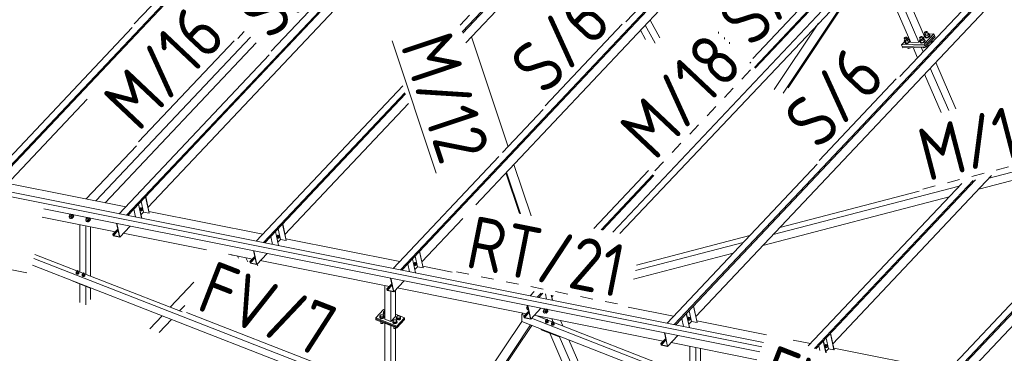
# Model space of a CAD drawing. Header units: millimetres. Extents: x -681 to 506, y -45 to 794.
# Tile 47 of 256: x -592 to -499, y 338 to 370. Entities that reach past the tile are written whole.
import ezdxf

# ---------------------------------------------------------------- set-up
doc = ezdxf.new("R2010")
doc.units = ezdxf.units.MM
doc.header["$LTSCALE"] = 0.6
doc.linetypes.add('XKITLINE00', pattern=[0])
doc.linetypes.add('XKITLINE02', pattern=[4, 2, -2])
for name, color, linetype, lineweight in [('Bolt', 7, 'Continuous', 0), ('Part', 2, 'Continuous', 0), ('PartMark', 3, 'Continuous', 0)]:
    doc.layers.add(name, color=color, linetype=linetype, lineweight=lineweight)
doc.styles.add('ISOCPEUR', font='ISOCPEUR.TTF')

msp = doc.modelspace()

# ---------------------------------------------------------------- linework, layer by layer
at = {"layer": 'Bolt', "color": 3, "linetype": 'XKITLINE00', "lineweight": 0}
for p, q in [((-506.318, 368.801), (-506.297, 368.837)), ((-506.305, 368.776), (-506.318, 368.801)), ((-506.225, 368.588), (-506.318, 368.801)), ((-506.245, 368.634), (-506.316, 368.559)), ((-506.316, 368.559), (-506.221, 368.5)), ((-506.239, 368.383), (-506.316, 368.559)), ((-506.263, 368.767), (-506.305, 368.776)), ((-506.297, 368.837), (-506.249, 368.875)), ((-506.202, 368.779), (-506.263, 368.767)), ((-506.249, 368.875), (-506.185, 368.903)), ((-506.006, 368.568), (-506.221, 368.5)), ((-506.221, 368.5), (-506.144, 368.324)), ((-506.139, 368.807), (-506.202, 368.779)), ((-506.185, 368.903), (-506.125, 368.914)), ((-506.091, 368.844), (-506.139, 368.807)), ((-506.125, 368.914), (-506.082, 368.906)), ((-506.07, 368.88), (-506.091, 368.844)), ((-506.082, 368.906), (-506.07, 368.88)), ((-505.977, 368.667), (-506.07, 368.88)), ((-506.011, 368.745), (-505.981, 368.754)), ((-505.886, 368.695), (-506.006, 368.568)), ((-506.006, 368.568), (-505.929, 368.392)), ((-505.981, 368.754), (-505.886, 368.695)), ((-505.929, 368.392), (-505.81, 368.519)), ((-505.835, 368.457), (-505.924, 368.389)), ((-505.886, 368.695), (-505.81, 368.519)), ((-505.797, 368.523), (-505.835, 368.457)), ((-505.833, 368.573), (-505.82, 368.57)), ((-505.82, 368.57), (-505.797, 368.523)), ((-505.819, 368.42), (-505.781, 368.486)), ((-505.781, 368.486), (-505.797, 368.523)), ((-508.241, 368.268), (-508.22, 368.305)), ((-508.228, 368.243), (-508.241, 368.268)), ((-508.148, 368.055), (-508.241, 368.268)), ((-508.168, 368.101), (-508.239, 368.026)), ((-508.239, 368.026), (-508.144, 367.967)), ((-508.162, 367.85), (-508.239, 368.026)), ((-508.186, 368.235), (-508.228, 368.243)), ((-508.22, 368.305), (-508.172, 368.342)), ((-508.125, 368.246), (-508.186, 368.235)), ((-508.175, 367.846), (-508.167, 367.86)), ((-508.152, 367.799), (-508.175, 367.846)), ((-508.158, 367.809), (-508.175, 367.846)), ((-508.172, 368.342), (-508.109, 368.37)), ((-508.162, 367.85), (-508.067, 367.791)), ((-508.158, 367.809), (-508.136, 367.762)), ((-508.074, 367.784), (-508.152, 367.799)), ((-507.929, 368.036), (-508.144, 367.967)), ((-508.144, 367.967), (-508.067, 367.791)), ((-508.136, 367.762), (-508.058, 367.747)), ((-508.062, 368.274), (-508.125, 368.246)), ((-508.109, 368.37), (-508.048, 368.381)), ((-507.963, 367.805), (-508.074, 367.784)), ((-508.067, 367.791), (-507.852, 367.859)), ((-508.014, 368.311), (-508.062, 368.274)), ((-508.058, 367.747), (-507.946, 367.768)), ((-508.048, 368.381), (-508.005, 368.373)), ((-507.993, 368.347), (-508.014, 368.311)), ((-508.005, 368.373), (-507.993, 368.347)), ((-507.9, 368.134), (-507.993, 368.347)), ((-507.847, 367.856), (-507.963, 367.805)), ((-507.946, 367.768), (-507.831, 367.819)), ((-507.934, 368.212), (-507.904, 368.221)), ((-507.809, 368.163), (-507.929, 368.036)), ((-507.929, 368.036), (-507.852, 367.859)), ((-507.904, 368.221), (-507.809, 368.163)), ((-507.852, 367.859), (-507.733, 367.986)), ((-507.758, 367.924), (-507.847, 367.856)), ((-507.831, 367.819), (-507.742, 367.887)), ((-507.809, 368.163), (-507.733, 367.986)), ((-507.72, 367.99), (-507.758, 367.924)), ((-507.756, 368.04), (-507.743, 368.037)), ((-507.743, 368.037), (-507.72, 367.99)), ((-507.742, 367.887), (-507.704, 367.953)), ((-507.704, 367.953), (-507.72, 367.99)), ((-506.779, 368.313), (-506.758, 368.349)), ((-506.766, 368.287), (-506.779, 368.313)), ((-506.686, 368.099), (-506.779, 368.313)), ((-506.706, 368.145), (-506.777, 368.071)), ((-506.777, 368.071), (-506.682, 368.012)), ((-506.7, 367.894), (-506.777, 368.071)), ((-506.724, 368.279), (-506.766, 368.287)), ((-506.758, 368.349), (-506.71, 368.386)), ((-506.663, 368.29), (-506.724, 368.279)), ((-506.713, 367.89), (-506.705, 367.904)), ((-506.69, 367.843), (-506.713, 367.89)), ((-506.697, 367.853), (-506.713, 367.89)), ((-506.71, 368.386), (-506.647, 368.414)), ((-506.7, 367.894), (-506.605, 367.836)), ((-506.697, 367.853), (-506.674, 367.806)), ((-506.612, 367.828), (-506.69, 367.843)), ((-506.467, 368.08), (-506.682, 368.012)), ((-506.682, 368.012), (-506.605, 367.836)), ((-506.674, 367.806), (-506.596, 367.791)), ((-506.6, 368.318), (-506.663, 368.29)), ((-506.647, 368.414), (-506.586, 368.425)), ((-506.501, 367.849), (-506.612, 367.828)), ((-506.605, 367.836), (-506.391, 367.904)), ((-506.552, 368.355), (-506.6, 368.318)), ((-506.596, 367.791), (-506.485, 367.812)), ((-506.586, 368.425), (-506.543, 368.417)), ((-506.531, 368.392), (-506.552, 368.355)), ((-506.543, 368.417), (-506.531, 368.392)), ((-506.438, 368.178), (-506.531, 368.392)), ((-506.385, 367.9), (-506.501, 367.849)), ((-506.485, 367.812), (-506.369, 367.863)), ((-506.472, 368.256), (-506.442, 368.266)), ((-506.347, 368.207), (-506.467, 368.08)), ((-506.467, 368.08), (-506.391, 367.904)), ((-506.442, 368.266), (-506.347, 368.207)), ((-506.391, 367.904), (-506.271, 368.031)), ((-506.296, 367.968), (-506.385, 367.9)), ((-506.369, 367.863), (-506.28, 367.931)), ((-506.347, 368.207), (-506.271, 368.031)), ((-506.258, 368.035), (-506.296, 367.968)), ((-506.294, 368.084), (-506.281, 368.082)), ((-506.281, 368.082), (-506.258, 368.035)), ((-506.28, 367.931), (-506.242, 367.997)), ((-506.242, 367.997), (-506.258, 368.035)), ((-506.252, 368.379), (-506.243, 368.393)), ((-506.229, 368.332), (-506.252, 368.379)), ((-506.235, 368.342), (-506.252, 368.379)), ((-506.239, 368.383), (-506.144, 368.324)), ((-506.235, 368.342), (-506.213, 368.295)), ((-506.151, 368.317), (-506.229, 368.332)), ((-506.213, 368.295), (-506.135, 368.279)), ((-506.177, 367.412), (-506.057, 367.539)), ((-506.04, 368.337), (-506.151, 368.317)), ((-506.144, 368.324), (-505.929, 368.392)), ((-506.135, 368.279), (-506.023, 368.3)), ((-506.057, 367.539), (-506.076, 367.582)), ((-505.924, 368.389), (-506.04, 368.337)), ((-506.023, 368.3), (-505.908, 368.352)), ((-505.908, 368.352), (-505.819, 368.42)), ((-505.8, 367.873), (-505.716, 367.9)), ((-505.716, 367.9), (-505.734, 367.943)), ((-505.716, 367.9), (-505.596, 368.027)), ((-505.596, 368.027), (-505.614, 368.07)), ((-507.948, 367.358), (-507.95, 367.361)), ((-507.948, 367.358), (-507.853, 367.299)), ((-507.853, 367.299), (-507.881, 367.363)), ((-507.853, 367.299), (-507.639, 367.368)), ((-507.639, 367.368), (-507.64, 367.371)), ((-507.639, 367.368), (-507.636, 367.371)), ((-506.486, 367.402), (-506.488, 367.405)), ((-506.486, 367.402), (-506.391, 367.344)), ((-506.391, 367.344), (-506.419, 367.408)), ((-506.391, 367.344), (-506.177, 367.412)), ((-506.177, 367.412), (-506.195, 367.455)), ((-580.81, 352.075), (-580.827, 352.008)), ((-580.827, 352.008), (-580.824, 351.944)), ((-580.824, 351.944), (-580.803, 351.899)), ((-580.779, 352.126), (-580.81, 352.075)), ((-580.803, 352.004), (-580.787, 352.07)), ((-580.801, 351.939), (-580.803, 352.004)), ((-580.803, 351.899), (-580.769, 351.886)), ((-580.78, 351.894), (-580.801, 351.939)), ((-580.779, 352.063), (-580.792, 351.949)), ((-580.792, 351.949), (-580.744, 351.899)), ((-580.792, 351.949), (-580.722, 351.935)), ((-580.787, 352.07), (-580.755, 352.122)), ((-580.746, 351.881), (-580.78, 351.894)), ((-580.741, 352.148), (-580.779, 352.126)), ((-580.719, 352.126), (-580.779, 352.063)), ((-580.779, 352.063), (-580.71, 352.049)), ((-580.769, 351.886), (-580.746, 351.881)), ((-580.755, 352.122), (-580.718, 352.144)), ((-580.723, 351.895), (-580.746, 351.881)), ((-580.744, 351.899), (-580.674, 351.885)), ((-580.741, 352.148), (-580.718, 352.144)), ((-580.722, 351.935), (-580.71, 352.049)), ((-580.674, 351.885), (-580.722, 351.935)), ((-580.719, 352.126), (-580.65, 352.112)), ((-580.718, 352.144), (-580.684, 352.131)), ((-580.71, 352.049), (-580.65, 352.112)), ((-580.684, 352.131), (-580.678, 352.118)), ((-580.614, 351.948), (-580.674, 351.885)), ((-580.65, 352.112), (-580.602, 352.062)), ((-580.602, 352.062), (-580.614, 351.948)), ((-587.562, 351.327), (-587.511, 351.447)), ((-587.538, 351.294), (-587.562, 351.327)), ((-587.54, 351.265), (-587.537, 351.308)), ((-587.517, 351.217), (-587.54, 351.265)), ((-587.537, 351.308), (-587.491, 351.357)), ((-587.537, 351.308), (-587.51, 351.334)), ((-587.476, 351.177), (-587.517, 351.217)), ((-587.511, 351.447), (-587.419, 351.545)), ((-587.511, 351.447), (-587.35, 351.415)), ((-587.51, 351.334), (-587.467, 351.337)), ((-587.477, 351.483), (-587.476, 351.507)), ((-587.476, 351.507), (-587.426, 351.556)), ((-587.476, 351.507), (-587.458, 351.525)), ((-587.427, 351.155), (-587.476, 351.177)), ((-587.467, 351.337), (-587.417, 351.316)), ((-587.458, 351.525), (-587.42, 351.563)), ((-587.383, 351.158), (-587.427, 351.155)), ((-587.426, 351.556), (-587.395, 351.558)), ((-587.258, 351.513), (-587.419, 351.545)), ((-587.417, 351.316), (-587.376, 351.276)), ((-587.356, 351.185), (-587.383, 351.158)), ((-587.381, 351.16), (-587.291, 351.142)), ((-587.376, 351.276), (-587.354, 351.228)), ((-587.356, 351.185), (-587.31, 351.233)), ((-587.354, 351.228), (-587.356, 351.185)), ((-587.35, 351.415), (-587.258, 351.513)), ((-587.35, 351.415), (-587.24, 351.263)), ((-587.291, 351.142), (-587.24, 351.263)), ((-587.291, 351.142), (-587.198, 351.24)), ((-587.289, 351.537), (-587.254, 351.521)), ((-587.147, 351.361), (-587.258, 351.513)), ((-587.254, 351.521), (-587.178, 351.447)), ((-587.24, 351.263), (-587.147, 351.361)), ((-587.161, 351.465), (-587.219, 351.523)), ((-587.191, 351.23), (-587.209, 351.229)), ((-587.198, 351.24), (-587.147, 351.361)), ((-587.141, 351.279), (-587.191, 351.23)), ((-587.178, 351.447), (-587.137, 351.358)), ((-587.119, 351.377), (-587.161, 351.465)), ((-587.137, 351.358), (-587.141, 351.279)), ((-587.141, 351.279), (-587.124, 351.297)), ((-587.124, 351.297), (-587.119, 351.377)), ((-585.982, 351.012), (-585.931, 351.132)), ((-585.958, 350.979), (-585.982, 351.012)), ((-585.96, 350.949), (-585.958, 350.992)), ((-585.938, 350.901), (-585.96, 350.949)), ((-585.958, 350.992), (-585.911, 351.041)), ((-585.958, 350.992), (-585.931, 351.019)), ((-585.897, 350.861), (-585.938, 350.901)), ((-585.931, 351.132), (-585.839, 351.23)), ((-585.931, 351.132), (-585.77, 351.1)), ((-585.931, 351.019), (-585.887, 351.022)), ((-585.897, 351.168), (-585.896, 351.191)), ((-585.848, 350.84), (-585.897, 350.861)), ((-585.896, 351.191), (-585.846, 351.24)), ((-585.896, 351.191), (-585.879, 351.21)), ((-585.887, 351.022), (-585.838, 351)), ((-585.879, 351.21), (-585.841, 351.247)), ((-585.804, 350.843), (-585.848, 350.84)), ((-585.846, 351.24), (-585.816, 351.242)), ((-585.678, 351.198), (-585.839, 351.23)), ((-585.838, 351), (-585.797, 350.96)), ((-585.777, 350.869), (-585.804, 350.843)), ((-585.801, 350.845), (-585.711, 350.827)), ((-585.797, 350.96), (-585.774, 350.912)), ((-585.777, 350.869), (-585.731, 350.918)), ((-585.774, 350.912), (-585.777, 350.869)), ((-585.77, 351.1), (-585.678, 351.198)), ((-585.77, 351.1), (-585.66, 350.948)), ((-585.711, 350.827), (-585.66, 350.948)), ((-585.711, 350.827), (-585.619, 350.925)), ((-585.708, 351.221), (-585.675, 351.206)), ((-585.568, 351.045), (-585.678, 351.198)), ((-585.675, 351.206), (-585.598, 351.132)), ((-585.66, 350.948), (-585.568, 351.045)), ((-585.581, 351.15), (-585.639, 351.207)), ((-585.611, 350.915), (-585.63, 350.913)), ((-585.619, 350.925), (-585.568, 351.045)), ((-585.562, 350.964), (-585.611, 350.915)), ((-585.598, 351.132), (-585.557, 351.043)), ((-585.54, 351.061), (-585.581, 351.15)), ((-585.557, 351.043), (-585.562, 350.964)), ((-585.562, 350.964), (-585.544, 350.982)), ((-585.544, 350.982), (-585.54, 351.061)), ((-567.802, 349.479), (-567.819, 349.412)), ((-567.819, 349.412), (-567.816, 349.348)), ((-567.816, 349.348), (-567.795, 349.303)), ((-567.771, 349.53), (-567.802, 349.479)), ((-567.795, 349.407), (-567.779, 349.474)), ((-567.793, 349.343), (-567.795, 349.407)), ((-567.795, 349.303), (-567.761, 349.29)), ((-567.772, 349.298), (-567.793, 349.343)), ((-567.771, 349.466), (-567.784, 349.353)), ((-567.784, 349.353), (-567.736, 349.303)), ((-567.784, 349.353), (-567.714, 349.339)), ((-567.779, 349.474), (-567.747, 349.525)), ((-567.738, 349.285), (-567.772, 349.298)), ((-567.733, 349.552), (-567.771, 349.53)), ((-567.711, 349.53), (-567.771, 349.466)), ((-567.771, 349.466), (-567.702, 349.452)), ((-567.761, 349.29), (-567.738, 349.285)), ((-567.747, 349.525), (-567.71, 349.547)), ((-567.715, 349.298), (-567.738, 349.285)), ((-567.736, 349.303), (-567.666, 349.289)), ((-567.733, 349.552), (-567.71, 349.547)), ((-567.714, 349.339), (-567.702, 349.452)), ((-567.666, 349.289), (-567.714, 349.339)), ((-567.711, 349.53), (-567.642, 349.516)), ((-567.71, 349.547), (-567.676, 349.534)), ((-567.702, 349.452), (-567.642, 349.516)), ((-567.676, 349.534), (-567.67, 349.521)), ((-567.606, 349.352), (-567.666, 349.289)), ((-567.642, 349.516), (-567.594, 349.466)), ((-567.594, 349.466), (-567.606, 349.352)), ((-554.762, 346.934), (-554.794, 346.882)), ((-554.771, 346.878), (-554.739, 346.929)), ((-554.703, 346.933), (-554.763, 346.87)), ((-554.725, 346.956), (-554.762, 346.934)), ((-554.739, 346.929), (-554.701, 346.951)), ((-554.725, 346.956), (-554.701, 346.951)), ((-554.703, 346.933), (-554.634, 346.919)), ((-554.701, 346.951), (-554.668, 346.938)), ((-554.668, 346.938), (-554.661, 346.925)), ((-586.821, 346.105), (-586.876, 346.046)), ((-586.876, 346.046), (-586.817, 345.978)), ((-586.876, 345.961), (-586.876, 346.046)), ((-586.821, 346.148), (-586.811, 346.17)), ((-586.812, 346.127), (-586.821, 346.148)), ((-586.821, 346.046), (-586.821, 346.148)), ((-586.789, 346.111), (-586.812, 346.127)), ((-586.811, 346.17), (-586.786, 346.185)), ((-586.755, 346.105), (-586.789, 346.111)), ((-586.786, 346.185), (-586.753, 346.19)), ((-586.722, 346.11), (-586.755, 346.105)), ((-586.753, 346.19), (-586.719, 346.184)), ((-586.697, 346.125), (-586.722, 346.11)), ((-586.719, 346.184), (-586.696, 346.168)), ((-586.687, 346.147), (-586.697, 346.125)), ((-586.696, 346.168), (-586.687, 346.147)), ((-586.695, 345.976), (-586.632, 346.043)), ((-586.687, 346.044), (-586.687, 346.147)), ((-586.687, 346.108), (-586.632, 346.043)), ((-586.632, 346.043), (-586.632, 345.958)), ((-554.794, 346.882), (-554.811, 346.816)), ((-554.811, 346.816), (-554.808, 346.751)), ((-554.808, 346.751), (-554.787, 346.706)), ((-554.787, 346.811), (-554.771, 346.878)), ((-554.785, 346.747), (-554.787, 346.811)), ((-554.787, 346.706), (-554.753, 346.693)), ((-554.764, 346.702), (-554.785, 346.747)), ((-554.763, 346.87), (-554.775, 346.756)), ((-554.775, 346.756), (-554.728, 346.706)), ((-554.775, 346.756), (-554.706, 346.742)), ((-554.73, 346.689), (-554.764, 346.702)), ((-554.763, 346.87), (-554.694, 346.856)), ((-554.753, 346.693), (-554.73, 346.689)), ((-554.707, 346.702), (-554.73, 346.689)), ((-554.728, 346.706), (-554.658, 346.692)), ((-554.706, 346.742), (-554.694, 346.856)), ((-554.658, 346.692), (-554.706, 346.742)), ((-554.694, 346.856), (-554.634, 346.919)), ((-554.598, 346.756), (-554.658, 346.692)), ((-554.634, 346.919), (-554.586, 346.869)), ((-554.586, 346.869), (-554.598, 346.756)), ((-586.887, 345.961), (-586.876, 345.987)), ((-586.871, 345.918), (-586.887, 345.961)), ((-586.887, 345.94), (-586.887, 345.961)), ((-586.887, 345.94), (-586.871, 345.897)), ((-586.817, 345.893), (-586.876, 345.961)), ((-586.823, 345.886), (-586.871, 345.918)), ((-586.871, 345.897), (-586.823, 345.865)), ((-586.757, 345.874), (-586.823, 345.886)), ((-586.823, 345.865), (-586.757, 345.853)), ((-586.817, 345.978), (-586.695, 345.976)), ((-586.817, 345.978), (-586.817, 345.893)), ((-586.817, 345.893), (-586.695, 345.891)), ((-586.69, 345.884), (-586.757, 345.874)), ((-586.757, 345.853), (-586.69, 345.863)), ((-586.695, 345.891), (-586.695, 345.976)), ((-586.695, 345.891), (-586.632, 345.958)), ((-586.64, 345.915), (-586.69, 345.884)), ((-586.69, 345.863), (-586.64, 345.894)), ((-586.621, 345.958), (-586.64, 345.915)), ((-586.64, 345.894), (-586.621, 345.936)), ((-586.632, 345.988), (-586.621, 345.958)), ((-586.621, 345.936), (-586.621, 345.958)), ((-586.317, 345.739), (-586.306, 345.764)), ((-586.301, 345.696), (-586.317, 345.739)), ((-586.317, 345.718), (-586.317, 345.739)), ((-586.317, 345.718), (-586.301, 345.675)), ((-586.251, 345.883), (-586.306, 345.824)), ((-586.306, 345.824), (-586.247, 345.755)), ((-586.306, 345.739), (-586.306, 345.824)), ((-586.247, 345.67), (-586.306, 345.739)), ((-586.253, 345.664), (-586.301, 345.696)), ((-586.301, 345.675), (-586.253, 345.643)), ((-586.187, 345.652), (-586.253, 345.664)), ((-586.253, 345.643), (-586.187, 345.63)), ((-586.251, 345.926), (-586.241, 345.947)), ((-586.243, 345.905), (-586.251, 345.926)), ((-586.251, 345.823), (-586.251, 345.926)), ((-586.247, 345.755), (-586.125, 345.754)), ((-586.247, 345.755), (-586.247, 345.67)), ((-586.247, 345.67), (-586.125, 345.669)), ((-586.219, 345.889), (-586.243, 345.905)), ((-586.241, 345.947), (-586.216, 345.963)), ((-586.186, 345.882), (-586.219, 345.889)), ((-586.216, 345.963), (-586.183, 345.968)), ((-586.12, 345.662), (-586.187, 345.652)), ((-586.187, 345.63), (-586.12, 345.641)), ((-586.152, 345.888), (-586.186, 345.882)), ((-586.183, 345.968), (-586.15, 345.962)), ((-586.127, 345.903), (-586.152, 345.888)), ((-586.15, 345.962), (-586.126, 345.946)), ((-586.117, 345.924), (-586.127, 345.903)), ((-586.126, 345.946), (-586.117, 345.924)), ((-586.125, 345.754), (-586.062, 345.821)), ((-586.125, 345.669), (-586.125, 345.754)), ((-586.125, 345.669), (-586.062, 345.736)), ((-586.07, 345.693), (-586.12, 345.662)), ((-586.12, 345.641), (-586.07, 345.672)), ((-586.117, 345.821), (-586.117, 345.924)), ((-586.117, 345.885), (-586.062, 345.821)), ((-586.051, 345.735), (-586.07, 345.693)), ((-586.07, 345.672), (-586.051, 345.714)), ((-586.062, 345.821), (-586.062, 345.736)), ((-586.062, 345.765), (-586.051, 345.735)), ((-586.051, 345.714), (-586.051, 345.735)), ((-557.702, 342.267), (-557.602, 342.373)), ((-557.702, 342.161), (-557.702, 342.267)), ((-557.609, 342.159), (-557.702, 342.267)), ((-557.602, 342.373), (-557.58, 342.373)), ((-544.06, 342.775), (-544.111, 342.654)), ((-544.087, 342.622), (-544.111, 342.654)), ((-544.089, 342.592), (-544.087, 342.635)), ((-544.067, 342.544), (-544.089, 342.592)), ((-544.087, 342.635), (-544.04, 342.684)), ((-544.087, 342.635), (-544.06, 342.661)), ((-544.026, 342.504), (-544.067, 342.544)), ((-544.06, 342.775), (-544.007, 342.831)), ((-543.991, 342.761), (-544.06, 342.775)), ((-544.06, 342.661), (-544.016, 342.664)), ((-544.026, 342.811), (-544.025, 342.834)), ((-543.977, 342.482), (-544.026, 342.504)), ((-544.025, 342.834), (-544.01, 342.849)), ((-544.025, 342.834), (-544.01, 342.848)), ((-544.016, 342.664), (-543.967, 342.643)), ((-543.933, 342.485), (-543.977, 342.482)), ((-543.967, 342.643), (-543.965, 342.641)), ((-543.932, 342.486), (-543.933, 342.485)), ((-542.531, 342.339), (-542.48, 342.46)), ((-542.508, 342.307), (-542.531, 342.339)), ((-542.51, 342.276), (-542.507, 342.319)), ((-542.487, 342.228), (-542.51, 342.276)), ((-542.507, 342.319), (-542.461, 342.369)), ((-542.507, 342.319), (-542.48, 342.346)), ((-542.48, 342.46), (-542.388, 342.557)), ((-542.48, 342.46), (-542.32, 342.427)), ((-542.48, 342.346), (-542.437, 342.349)), ((-542.447, 342.495), (-542.445, 342.519)), ((-542.445, 342.519), (-542.397, 342.566)), ((-542.445, 342.519), (-542.428, 342.537)), ((-542.437, 342.349), (-542.387, 342.327)), ((-542.428, 342.537), (-542.398, 342.566)), ((-542.227, 342.525), (-542.388, 342.557)), ((-542.387, 342.327), (-542.346, 342.287)), ((-542.346, 342.287), (-542.324, 342.239)), ((-542.32, 342.427), (-542.227, 342.525)), ((-542.32, 342.427), (-542.209, 342.275)), ((-542.26, 342.155), (-542.209, 342.275)), ((-542.26, 342.155), (-542.168, 342.252)), ((-542.117, 342.373), (-542.227, 342.525)), ((-542.221, 342.531), (-542.148, 342.459)), ((-542.209, 342.275), (-542.117, 342.373)), ((-542.13, 342.477), (-542.176, 342.522)), ((-542.168, 342.252), (-542.117, 342.373)), ((-542.111, 342.291), (-542.161, 342.242)), ((-542.148, 342.459), (-542.106, 342.37)), ((-542.089, 342.389), (-542.13, 342.477)), ((-542.106, 342.37), (-542.111, 342.291)), ((-542.111, 342.291), (-542.094, 342.309)), ((-542.094, 342.309), (-542.089, 342.389)), ((-558.061, 341.795), (-558.047, 341.824)), ((-558.035, 341.728), (-558.061, 341.795)), ((-558.061, 341.769), (-558.061, 341.795)), ((-558.035, 341.703), (-558.061, 341.769)), ((-558.047, 341.901), (-557.948, 342.007)), ((-558.047, 341.795), (-558.047, 341.901)), ((-557.955, 341.792), (-558.047, 341.901)), ((-557.955, 341.686), (-558.047, 341.795)), ((-557.962, 341.679), (-558.035, 341.728)), ((-558.035, 341.703), (-557.962, 341.653)), ((-557.973, 341.35), (-557.955, 341.329)), ((-557.966, 341.24), (-557.966, 341.342)), ((-557.86, 341.66), (-557.962, 341.679)), ((-557.962, 341.653), (-557.86, 341.634)), ((-557.955, 341.686), (-557.955, 341.792)), ((-557.762, 341.79), (-557.955, 341.792)), ((-557.955, 341.686), (-557.762, 341.683)), ((-557.955, 341.329), (-557.955, 341.343)), ((-557.955, 341.329), (-557.918, 341.328)), ((-557.948, 342.007), (-557.755, 342.004)), ((-557.756, 341.676), (-557.86, 341.66)), ((-557.86, 341.634), (-557.756, 341.65)), ((-557.663, 341.896), (-557.762, 341.79)), ((-557.762, 341.683), (-557.762, 341.79)), ((-557.762, 341.683), (-557.663, 341.789)), ((-557.679, 341.723), (-557.756, 341.676)), ((-557.756, 341.65), (-557.679, 341.698)), ((-557.755, 342.004), (-557.663, 341.896)), ((-557.715, 342.161), (-557.702, 342.19)), ((-557.689, 342.095), (-557.715, 342.161)), ((-557.715, 342.136), (-557.715, 342.161)), ((-557.689, 342.069), (-557.715, 342.136)), ((-557.609, 342.052), (-557.702, 342.161)), ((-557.616, 342.045), (-557.689, 342.095)), ((-557.689, 342.069), (-557.616, 342.02)), ((-557.65, 341.789), (-557.679, 341.723)), ((-557.679, 341.698), (-557.65, 341.763)), ((-557.663, 341.789), (-557.663, 341.896)), ((-557.663, 341.823), (-557.65, 341.789)), ((-557.65, 341.763), (-557.65, 341.789)), ((-557.616, 342.045), (-557.58, 342.039)), ((-557.616, 342.02), (-557.58, 342.013)), ((-557.609, 342.052), (-557.609, 342.159)), ((-557.609, 342.159), (-557.58, 342.158)), ((-557.58, 342.052), (-557.609, 342.052)), ((-556.826, 341.313), (-556.813, 341.342)), ((-556.813, 341.419), (-556.713, 341.525)), ((-556.813, 341.313), (-556.813, 341.419)), ((-556.72, 341.311), (-556.813, 341.419)), ((-556.713, 341.525), (-556.52, 341.522)), ((-556.428, 341.414), (-556.528, 341.308)), ((-556.52, 341.522), (-556.428, 341.414)), ((-556.48, 341.679), (-556.467, 341.708)), ((-556.455, 341.613), (-556.48, 341.679)), ((-556.48, 341.654), (-556.48, 341.679)), ((-556.455, 341.587), (-556.48, 341.654)), ((-556.467, 341.786), (-556.367, 341.891)), ((-556.467, 341.679), (-556.467, 341.786)), ((-556.374, 341.677), (-556.467, 341.786)), ((-556.374, 341.571), (-556.467, 341.679)), ((-556.381, 341.564), (-556.455, 341.613)), ((-556.455, 341.587), (-556.381, 341.538)), ((-556.428, 341.307), (-556.428, 341.414)), ((-556.428, 341.342), (-556.415, 341.307)), ((-556.279, 341.544), (-556.381, 341.564)), ((-556.381, 341.538), (-556.279, 341.519)), ((-556.374, 341.571), (-556.374, 341.677)), ((-556.182, 341.674), (-556.374, 341.677)), ((-556.374, 341.571), (-556.182, 341.568)), ((-556.367, 341.891), (-556.175, 341.889)), ((-556.175, 341.561), (-556.279, 341.544)), ((-556.279, 341.519), (-556.175, 341.535)), ((-556.082, 341.78), (-556.182, 341.674)), ((-556.182, 341.568), (-556.082, 341.674)), ((-556.182, 341.568), (-556.182, 341.674)), ((-556.175, 341.889), (-556.082, 341.78)), ((-556.099, 341.608), (-556.175, 341.561)), ((-556.175, 341.535), (-556.099, 341.582)), ((-556.069, 341.674), (-556.099, 341.608)), ((-556.099, 341.582), (-556.069, 341.648)), ((-556.082, 341.674), (-556.082, 341.78)), ((-556.082, 341.708), (-556.069, 341.674)), ((-556.069, 341.648), (-556.069, 341.674)), ((-542.446, 342.188), (-542.487, 342.228)), ((-542.397, 342.167), (-542.446, 342.188)), ((-542.353, 342.17), (-542.397, 342.167)), ((-542.327, 342.196), (-542.353, 342.17)), ((-542.35, 342.173), (-542.26, 342.155)), ((-542.327, 342.196), (-542.28, 342.246)), ((-542.324, 342.239), (-542.327, 342.196)), ((-542.312, 341.342), (-542.301, 341.367)), ((-542.296, 341.299), (-542.312, 341.342)), ((-542.312, 341.321), (-542.312, 341.342)), ((-542.312, 341.321), (-542.296, 341.278)), ((-542.245, 341.486), (-542.301, 341.427)), ((-542.301, 341.427), (-542.242, 341.358)), ((-542.301, 341.342), (-542.301, 341.427)), ((-542.242, 341.273), (-542.301, 341.342)), ((-542.245, 341.528), (-542.236, 341.55)), ((-542.237, 341.507), (-542.245, 341.528)), ((-542.245, 341.426), (-542.245, 341.528)), ((-542.242, 341.358), (-542.12, 341.357)), ((-542.242, 341.358), (-542.242, 341.273)), ((-542.213, 341.491), (-542.237, 341.507)), ((-542.236, 341.55), (-542.211, 341.565)), ((-542.18, 341.485), (-542.213, 341.491)), ((-542.211, 341.565), (-542.177, 341.57)), ((-542.147, 341.49), (-542.18, 341.485)), ((-542.161, 342.242), (-542.179, 342.241)), ((-542.177, 341.57), (-542.144, 341.564)), ((-542.122, 341.505), (-542.147, 341.49)), ((-542.144, 341.564), (-542.12, 341.548)), ((-542.112, 341.527), (-542.122, 341.505)), ((-542.12, 341.548), (-542.112, 341.527)), ((-542.12, 341.357), (-542.057, 341.424)), ((-542.12, 341.272), (-542.12, 341.357)), ((-542.12, 341.272), (-542.057, 341.339)), ((-542.112, 341.424), (-542.112, 341.527)), ((-542.112, 341.488), (-542.057, 341.424)), ((-542.045, 341.338), (-542.065, 341.296)), ((-542.065, 341.275), (-542.045, 341.317)), ((-542.057, 341.424), (-542.057, 341.339)), ((-542.057, 341.368), (-542.045, 341.338)), ((-542.045, 341.317), (-542.045, 341.338)), ((-541.675, 341.306), (-541.666, 341.327)), ((-541.666, 341.327), (-541.641, 341.343)), ((-541.641, 341.343), (-541.607, 341.348)), ((-541.607, 341.348), (-541.574, 341.342)), ((-541.574, 341.342), (-541.55, 341.326)), ((-541.55, 341.326), (-541.542, 341.304)), ((-528.778, 341.69), (-528.794, 341.623)), ((-528.794, 341.623), (-528.792, 341.558)), ((-528.792, 341.558), (-528.771, 341.514)), ((-528.746, 341.741), (-528.778, 341.69)), ((-528.771, 341.618), (-528.755, 341.685)), ((-528.769, 341.554), (-528.771, 341.618)), ((-528.771, 341.514), (-528.737, 341.501)), ((-528.748, 341.509), (-528.769, 341.554)), ((-528.747, 341.677), (-528.759, 341.564)), ((-528.759, 341.564), (-528.712, 341.513)), ((-528.759, 341.564), (-528.69, 341.55)), ((-528.755, 341.685), (-528.723, 341.736)), ((-528.714, 341.496), (-528.748, 341.509)), ((-528.687, 341.741), (-528.747, 341.677)), ((-528.747, 341.677), (-528.677, 341.663)), ((-528.709, 341.763), (-528.746, 341.741)), ((-528.737, 341.501), (-528.714, 341.496)), ((-528.723, 341.736), (-528.685, 341.758)), ((-528.691, 341.509), (-528.714, 341.496)), ((-528.712, 341.513), (-528.642, 341.5)), ((-528.709, 341.763), (-528.685, 341.758)), ((-528.69, 341.55), (-528.677, 341.663)), ((-528.642, 341.5), (-528.69, 341.55)), ((-528.687, 341.741), (-528.618, 341.727)), ((-528.685, 341.758), (-528.651, 341.745)), ((-528.677, 341.663), (-528.618, 341.727)), ((-528.651, 341.745), (-528.645, 341.732)), ((-528.582, 341.563), (-528.642, 341.5)), ((-528.618, 341.727), (-528.57, 341.677)), ((-528.57, 341.677), (-528.582, 341.563)), ((-557.952, 341.204), (-557.966, 341.24)), ((-557.952, 341.204), (-557.913, 341.178)), ((-557.913, 341.178), (-557.857, 341.167)), ((-557.857, 341.167), (-557.802, 341.176)), ((-557.802, 341.176), (-557.76, 341.202)), ((-557.76, 341.202), (-557.744, 341.237)), ((-557.744, 341.237), (-557.744, 341.26)), ((-556.8, 341.247), (-556.826, 341.313)), ((-556.826, 341.288), (-556.826, 341.313)), ((-556.8, 341.221), (-556.826, 341.288)), ((-556.72, 341.204), (-556.813, 341.313)), ((-556.727, 341.197), (-556.8, 341.247)), ((-556.8, 341.221), (-556.727, 341.172)), ((-556.738, 340.868), (-556.72, 340.847)), ((-556.731, 340.758), (-556.731, 340.86)), ((-556.718, 340.723), (-556.731, 340.758)), ((-556.625, 341.178), (-556.727, 341.197)), ((-556.727, 341.172), (-556.625, 341.153)), ((-556.72, 341.204), (-556.72, 341.311)), ((-556.528, 341.308), (-556.72, 341.311)), ((-556.72, 341.204), (-556.528, 341.202)), ((-556.72, 340.847), (-556.72, 340.861)), ((-556.72, 340.847), (-556.683, 340.846)), ((-556.718, 340.723), (-556.678, 340.696)), ((-556.678, 340.696), (-556.623, 340.686)), ((-556.521, 341.194), (-556.625, 341.178)), ((-556.625, 341.153), (-556.521, 341.169)), ((-556.623, 340.686), (-556.567, 340.694)), ((-556.567, 340.694), (-556.525, 340.72)), ((-556.528, 341.202), (-556.528, 341.308)), ((-556.528, 341.202), (-556.428, 341.307)), ((-556.525, 340.72), (-556.509, 340.755)), ((-556.444, 341.242), (-556.521, 341.194)), ((-556.521, 341.169), (-556.444, 341.216)), ((-556.509, 340.755), (-556.509, 340.779)), ((-556.415, 341.307), (-556.444, 341.242)), ((-556.444, 341.216), (-556.415, 341.282)), ((-556.415, 341.282), (-556.415, 341.307)), ((-542.248, 341.267), (-542.296, 341.299)), ((-542.296, 341.278), (-542.248, 341.246)), ((-542.182, 341.255), (-542.248, 341.267)), ((-542.248, 341.246), (-542.182, 341.233)), ((-542.242, 341.273), (-542.12, 341.272)), ((-542.115, 341.265), (-542.182, 341.255)), ((-542.182, 341.233), (-542.115, 341.244)), ((-542.065, 341.296), (-542.115, 341.265)), ((-542.115, 341.244), (-542.065, 341.275)), ((-541.742, 341.12), (-541.731, 341.145)), ((-541.726, 341.077), (-541.742, 341.12)), ((-541.742, 341.099), (-541.742, 341.12)), ((-541.742, 341.099), (-541.726, 341.055)), ((-541.675, 341.263), (-541.731, 341.205)), ((-541.731, 341.205), (-541.672, 341.136)), ((-541.731, 341.12), (-541.731, 341.205)), ((-541.672, 341.051), (-541.731, 341.12)), ((-541.678, 341.045), (-541.726, 341.077)), ((-541.726, 341.055), (-541.678, 341.023)), ((-541.612, 341.032), (-541.678, 341.045)), ((-541.678, 341.023), (-541.612, 341.011)), ((-541.667, 341.285), (-541.675, 341.306)), ((-541.675, 341.204), (-541.675, 341.306)), ((-541.672, 341.136), (-541.55, 341.134)), ((-541.672, 341.136), (-541.672, 341.051)), ((-541.672, 341.051), (-541.55, 341.049)), ((-541.643, 341.269), (-541.667, 341.285)), ((-541.61, 341.262), (-541.643, 341.269)), ((-541.545, 341.043), (-541.612, 341.032)), ((-541.612, 341.011), (-541.545, 341.022)), ((-541.577, 341.268), (-541.61, 341.262)), ((-541.552, 341.283), (-541.577, 341.268)), ((-541.542, 341.304), (-541.552, 341.283)), ((-541.55, 341.134), (-541.487, 341.201)), ((-541.55, 341.049), (-541.55, 341.134)), ((-541.55, 341.049), (-541.487, 341.116)), ((-541.495, 341.074), (-541.545, 341.043)), ((-541.545, 341.022), (-541.495, 341.052)), ((-541.542, 341.202), (-541.542, 341.304)), ((-541.542, 341.266), (-541.487, 341.201)), ((-541.476, 341.116), (-541.495, 341.074)), ((-541.495, 341.052), (-541.476, 341.095)), ((-541.487, 341.201), (-541.487, 341.116)), ((-541.487, 341.146), (-541.476, 341.116)), ((-541.476, 341.095), (-541.476, 341.116)), ((-515.77, 339.093), (-515.786, 339.026)), ((-515.786, 339.026), (-515.784, 338.962)), ((-515.784, 338.962), (-515.763, 338.917)), ((-515.738, 339.144), (-515.77, 339.093)), ((-515.763, 339.022), (-515.747, 339.089)), ((-515.761, 338.957), (-515.763, 339.022)), ((-515.763, 338.917), (-515.729, 338.904)), ((-515.739, 338.913), (-515.761, 338.957)), ((-515.739, 339.081), (-515.751, 338.967)), ((-515.751, 338.967), (-515.704, 338.917)), ((-515.751, 338.967), (-515.682, 338.953)), ((-515.747, 339.089), (-515.715, 339.14)), ((-515.679, 339.144), (-515.739, 339.081)), ((-515.739, 339.081), (-515.669, 339.067)), ((-515.705, 338.9), (-515.739, 338.913)), ((-515.701, 339.167), (-515.738, 339.144)), ((-515.729, 338.904), (-515.705, 338.9)), ((-515.715, 339.14), (-515.677, 339.162)), ((-515.683, 338.913), (-515.705, 338.9)), ((-515.704, 338.917), (-515.634, 338.903)), ((-515.701, 339.167), (-515.677, 339.162)), ((-515.682, 338.953), (-515.669, 339.067)), ((-515.634, 338.903), (-515.682, 338.953)), ((-515.679, 339.144), (-515.61, 339.13)), ((-515.677, 339.162), (-515.643, 339.149)), ((-515.669, 339.067), (-515.61, 339.13)), ((-515.643, 339.149), (-515.637, 339.136)), ((-515.574, 338.967), (-515.634, 338.903)), ((-515.61, 339.13), (-515.562, 339.08)), ((-515.562, 339.08), (-515.574, 338.967))]:
    msp.add_line(p, q, dxfattribs=at)
at = {"layer": 'Part', "color": 2, "linetype": 'XKITLINE00', "lineweight": 0}
for p, q in [((-595.111, 354.057), (-558.415, 392.928)), ((-594.977, 354.03), (-558.386, 392.791)), ((-582.105, 351.458), (-545.407, 390.331)), ((-581.972, 351.432), (-545.378, 390.195)), ((-550.211, 368.868), (-532.399, 387.735)), ((-550.169, 368.744), (-532.37, 387.598)), ((-534.679, 369.81), (-520.079, 385.276)), ((-580.063, 352.226), (-549.601, 384.494)), ((-556.093, 346.261), (-519.391, 385.139)), ((-555.96, 346.234), (-519.362, 385.002)), ((-549.867, 367.836), (-536.593, 381.897)), ((-530.082, 341.063), (-493.375, 379.946)), ((-529.949, 341.036), (-493.345, 379.809)), ((-508.663, 364.617), (-494.063, 380.083)), ((-548.938, 352.445), (-523.585, 379.301)), ((-522.474, 365.498), (-511.005, 377.646)), ((-522.39, 365.419), (-510.872, 377.619)), ((-535.93, 349.848), (-510.577, 376.705)), ((-510.842, 375.554), (-535.239, 349.71)), ((-510.883, 375.374), (-507.616, 367.861)), ((-506.842, 367.884), (-510.024, 375.203)), ((-506.323, 368.434), (-509.194, 375.037)), ((-528.031, 341.84), (-497.569, 374.108)), ((-504.071, 335.865), (-467.359, 374.753)), ((-503.937, 335.838), (-467.329, 374.617)), ((-519.739, 363.06), (-512.776, 373.504)), ((-519.278, 363.549), (-512.315, 373.993)), ((-550.424, 369.507), (-549.528, 370.456)), ((-531.909, 367.807), (-532.832, 369.505)), ((-531.448, 368.296), (-532.371, 369.994)), ((-520.58, 363.388), (-516.383, 369.685)), ((-595.798, 354.194), (-581.566, 369.27)), ((-570.919, 368.903), (-571.532, 368.254)), ((-532.802, 368.156), (-533.279, 369.032)), ((-525.88, 368.714), (-525.88, 368.874)), ((-506.842, 367.884), (-506.323, 368.434)), ((-506.412, 368.639), (-505.434, 368.668)), ((-505.434, 368.668), (-506.356, 367.692)), ((-505.373, 368.529), (-506.295, 367.552)), ((-506.295, 367.552), (-505.373, 368.529)), ((-505.373, 368.529), (-505.434, 368.668)), ((-505.313, 368.39), (-505.373, 368.529)), ((-502.015, 336.648), (-471.553, 368.916)), ((-585.005, 352.812), (-570.335, 368.352)), ((-584.117, 352.634), (-569.776, 367.825)), ((-545.87, 357.956), (-549.348, 368.386)), ((-525.31, 368.176), (-525.31, 368.336)), ((-524.849, 367.74), (-524.849, 367.9)), ((-507.827, 368.346), (-508.506, 367.626)), ((-506.356, 367.692), (-508.506, 367.626)), ((-508.506, 367.626), (-508.445, 367.487)), ((-508.445, 367.487), (-506.295, 367.552)), ((-508.445, 367.487), (-506.295, 367.552)), ((-507.616, 367.861), (-506.842, 367.884)), ((-506.295, 367.552), (-506.356, 367.692)), ((-506.295, 367.552), (-506.235, 367.413)), ((-506.235, 367.413), (-505.313, 368.39)), ((-505.925, 367.518), (-505.992, 367.671)), ((-582.792, 351.596), (-568.558, 366.674)), ((-508.385, 367.348), (-508.445, 367.487)), ((-506.235, 367.413), (-508.385, 367.348)), ((-506.981, 366.399), (-507.406, 367.378)), ((-506.444, 366.968), (-506.632, 367.401)), ((-522.906, 365.906), (-522.826, 365.99)), ((-503.338, 361.567), (-505.252, 365.97)), ((-504.722, 361.205), (-506.308, 364.851)), ((-504.018, 361.389), (-505.771, 365.42)), ((-569.787, 348.997), (-555.877, 363.731)), ((-569.099, 348.859), (-555.663, 363.092)), ((-568.966, 348.833), (-555.622, 362.968)), ((-593.071, 354.822), (-585.848, 362.473)), ((-567.055, 349.629), (-555.319, 362.061)), ((-546.388, 357.407), (-542.542, 361.481)), ((-628.62, 360.753), (-521.594, 339.367)), ((-628.503, 360.294), (-521.752, 338.963)), ((-500.183, 354.963), (-486.945, 358.418)), ((-581.164, 358.051), (-585.935, 352.997)), ((-501.147, 353.943), (-486.307, 357.816)), ((-556.781, 346.398), (-546.757, 357.017)), ((-543.682, 351.396), (-545.313, 356.285)), ((-530.77, 341.2), (-516.525, 356.289)), ((-504.758, 336.002), (-485.175, 356.747)), ((-544.772, 351.613), (-546.065, 355.488)), ((-544.682, 351.595), (-546.002, 355.555)), ((-537.726, 350.207), (-532.538, 355.703)), ((-537.038, 350.07), (-532.106, 355.295)), ((-536.905, 350.043), (-532.022, 355.216)), ((-517.354, 339.036), (-502.774, 354.479)), ((-516.756, 338.803), (-501.69, 354.762)), ((-516.641, 338.758), (-501.48, 354.817)), ((-515.023, 339.244), (-499.942, 355.219)), ((-592.98, 354.403), (-582.177, 352.247)), ((-520.697, 349.609), (-503.016, 354.224)), ((-520.067, 350.276), (-506.83, 353.731)), ((-580.486, 351.742), (-580.709, 352.769)), ((-579.956, 351.637), (-580.297, 353.205)), ((-579.939, 351.655), (-580.28, 353.224)), ((-521.66, 348.589), (-503.979, 353.203)), ((-589.954, 352.069), (-521.941, 338.478)), ((-581.243, 351.286), (-581.405, 352.032)), ((-580.686, 351.175), (-580.971, 352.491)), ((-580.663, 351.17), (-580.954, 352.509)), ((-580.731, 351.483), (-580.486, 351.742)), ((-580.486, 351.742), (-579.956, 351.637)), ((-579.972, 351.807), (-569.169, 349.651)), ((-579.956, 351.637), (-579.939, 351.655)), ((-590.112, 351.278), (-583.156, 349.889)), ((-582.767, 349.407), (-583.046, 350.689)), ((-582.745, 349.385), (-583.027, 350.685)), ((-554.047, 347.033), (-550.164, 351.147)), ((-586.552, 346.068), (-586.552, 350.567)), ((-585.982, 345.846), (-585.982, 350.453)), ((-585.521, 345.666), (-585.521, 350.361)), ((-583.388, 349.644), (-582.925, 350.134)), ((-583.369, 349.64), (-582.921, 350.115)), ((-583.343, 349.522), (-582.895, 349.997)), ((-582.745, 349.385), (-581.757, 350.431)), ((-582.41, 349.74), (-574.509, 348.163)), ((-567.677, 348.575), (-567.963, 349.895)), ((-567.655, 348.571), (-567.946, 349.913)), ((-567.478, 349.146), (-567.701, 350.173)), ((-566.948, 349.04), (-567.289, 350.609)), ((-566.931, 349.059), (-567.272, 350.627)), ((-583.388, 349.644), (-583.369, 349.64)), ((-583.358, 349.507), (-583.388, 349.644)), ((-583.343, 349.522), (-583.369, 349.64)), ((-583.358, 349.507), (-582.745, 349.385)), ((-582.767, 349.407), (-583.343, 349.522)), ((-568.234, 348.687), (-568.397, 349.435)), ((-567.723, 348.886), (-567.478, 349.146)), ((-567.478, 349.146), (-566.948, 349.04)), ((-566.964, 349.211), (-556.161, 347.054)), ((-566.948, 349.04), (-566.931, 349.059)), ((-533.777, 346.195), (-523.529, 348.87)), ((-533.671, 346.725), (-522.9, 349.537)), ((-569.759, 346.811), (-570.037, 348.089)), ((-569.737, 346.789), (-570.018, 348.085)), ((-553.94, 346.444), (-554.281, 348.013)), ((-553.923, 346.462), (-554.264, 348.031)), ((-590.898, 347.345), (-528.717, 323.091)), ((-590.821, 347.733), (-576.808, 342.267)), ((-572.414, 347.745), (-570.148, 347.293)), ((-572.099, 347.622), (-572.051, 347.673)), ((-571.574, 347.577), (-571.464, 347.374)), ((-570.571, 347.026), (-570.785, 347.42)), ((-570.38, 347.047), (-569.917, 347.537)), ((-570.38, 347.047), (-570.361, 347.044)), ((-570.357, 346.943), (-570.38, 347.047)), ((-570.361, 347.044), (-569.913, 347.518)), ((-570.337, 346.935), (-570.361, 347.044)), ((-570.335, 346.926), (-570.337, 346.935)), ((-570.335, 346.926), (-570.329, 346.932)), ((-570.329, 346.932), (-569.887, 347.4)), ((-569.737, 346.789), (-568.751, 347.832)), ((-569.402, 347.144), (-557.14, 344.696)), ((-554.668, 345.976), (-554.955, 347.298)), ((-554.646, 345.971), (-554.938, 347.317)), ((-554.47, 346.55), (-554.693, 347.576)), ((-533.939, 345.384), (-524.493, 347.849)), ((-591.024, 346.714), (-536.019, 325.259)), ((-570.29, 346.916), (-570.335, 346.926)), ((-569.759, 346.811), (-570.29, 346.916)), ((-570.199, 346.881), (-569.737, 346.789)), ((-569.648, 346.666), (-569.723, 346.803)), ((-555.226, 346.087), (-555.389, 346.839)), ((-554.715, 346.29), (-554.47, 346.55)), ((-554.47, 346.55), (-553.94, 346.444)), ((-553.956, 346.614), (-551.179, 346.06)), ((-553.94, 346.444), (-553.923, 346.462)), ((-587.278, 345.252), (-587.278, 345.228)), ((-587.278, 345.228), (-585.948, 344.709)), ((-586.95, 345.1), (-586.95, 345.091)), ((-586.95, 345.091), (-585.62, 344.572)), ((-577.955, 342.715), (-575.704, 345.099)), ((-556.751, 344.214), (-557.028, 345.49)), ((-556.729, 344.192), (-557.01, 345.486)), ((-556.729, 344.192), (-555.746, 345.233)), ((-586.552, 343.173), (-586.552, 344.936)), ((-585.982, 342.951), (-585.982, 344.714)), ((-585.948, 344.709), (-585.948, 344.734)), ((-585.931, 344.727), (-585.948, 344.709)), ((-585.62, 344.572), (-585.62, 344.606)), ((-585.602, 344.591), (-585.62, 344.572)), ((-585.602, 344.599), (-585.602, 344.591)), ((-585.521, 343.439), (-585.521, 344.567)), ((-557.58, 341.576), (-557.58, 344.784)), ((-557.372, 344.451), (-556.909, 344.941)), ((-557.372, 344.451), (-557.353, 344.447)), ((-557.342, 344.315), (-557.372, 344.451)), ((-557.353, 344.447), (-556.905, 344.922)), ((-557.327, 344.329), (-557.353, 344.447)), ((-557.342, 344.315), (-556.729, 344.192)), ((-557.327, 344.329), (-556.879, 344.804)), ((-556.751, 344.214), (-557.327, 344.329)), ((-557.01, 344.248), (-557.01, 341.353)), ((-556.549, 341.842), (-556.549, 344.382)), ((-556.393, 344.547), (-544.132, 342.1)), ((-543.775, 343.799), (-543.396, 344.201)), ((-543.088, 343.662), (-542.709, 344.063)), ((-542.955, 343.635), (-542.575, 344.037)), ((-542.217, 343.488), (-542.325, 343.987)), ((-541.659, 343.376), (-541.768, 343.875)), ((-541.637, 343.372), (-541.746, 343.871)), ((-541.707, 343.694), (-541.572, 343.836)), ((-577.062, 342.366), (-576.564, 342.893)), ((-557.687, 342.495), (-558.437, 341.701)), ((-557.687, 342.495), (-557.58, 342.453)), ((-544.363, 341.855), (-543.901, 342.345)), ((-544.345, 341.851), (-543.897, 342.326)), ((-543.743, 341.618), (-544.019, 342.89)), ((-543.721, 341.596), (-544.001, 342.887)), ((-543.721, 341.596), (-542.74, 342.635)), ((-534.469, 342.725), (-530.145, 341.862)), ((-528.454, 341.357), (-528.677, 342.384)), ((-527.924, 341.251), (-528.265, 342.82)), ((-527.907, 341.27), (-528.248, 342.838)), ((-579.896, 340.66), (-578.714, 341.912)), ((-579.002, 340.312), (-577.82, 341.563)), ((-558.437, 341.701), (-556.442, 340.923)), ((-558.437, 341.701), (-558.437, 341.616)), ((-558.437, 341.616), (-556.442, 340.838)), ((-558.437, 341.531), (-558.437, 341.616)), ((-556.442, 340.838), (-558.437, 341.616)), ((-556.442, 340.752), (-558.437, 341.531)), ((-557.58, 341.576), (-557.01, 341.353)), ((-557.01, 341.353), (-556.549, 341.842)), ((-556.549, 342.051), (-555.693, 341.716)), ((-555.693, 341.716), (-556.442, 340.923)), ((-555.693, 341.631), (-556.442, 340.838)), ((-555.693, 341.631), (-556.442, 340.838)), ((-555.693, 341.546), (-556.442, 340.752)), ((-555.693, 341.631), (-555.693, 341.716)), ((-555.693, 341.546), (-555.693, 341.631)), ((-550.748, 332.103), (-544.567, 341.375)), ((-544.567, 342.041), (-544.452, 342.164)), ((-544.567, 341.36), (-544.567, 342.041)), ((-544.567, 342.041), (-544.29, 341.933)), ((-544.567, 341.36), (-489.299, 319.803)), ((-544.363, 341.855), (-544.345, 341.851)), ((-544.334, 341.718), (-544.363, 341.855)), ((-544.319, 341.733), (-544.345, 341.851)), ((-544.334, 341.718), (-543.721, 341.596)), ((-544.319, 341.733), (-543.871, 342.207)), ((-543.743, 341.618), (-544.319, 341.733)), ((-543.641, 341.68), (-489.299, 320.484)), ((-543.385, 341.951), (-531.124, 339.504)), ((-543.138, 341.902), (-523.581, 334.273)), ((-543.045, 341.865), (-543.035, 341.881)), ((-542.527, 341.663), (-542.583, 341.791)), ((-541.583, 341.295), (-541.724, 341.619)), ((-540.671, 340.939), (-540.894, 341.454)), ((-529.208, 340.888), (-529.373, 341.646)), ((-528.651, 340.777), (-528.939, 342.106)), ((-528.629, 340.772), (-528.922, 342.124)), ((-528.699, 341.097), (-528.454, 341.357)), ((-528.454, 341.357), (-527.924, 341.251)), ((-527.94, 341.421), (-521.309, 340.098)), ((-557.58, 334.767), (-557.58, 341.196)), ((-557.01, 334.545), (-557.01, 340.974)), ((-556.549, 334.365), (-556.549, 340.794)), ((-556.442, 340.923), (-556.442, 340.838)), ((-556.442, 340.838), (-556.442, 340.752)), ((-549.907, 331.775), (-543.734, 341.035)), ((-549.8, 331.733), (-543.626, 340.993)), ((-542.703, 340.633), (-542.732, 340.603)), ((-542.732, 340.603), (-542.732, 340.578)), ((-542.732, 340.603), (-541.402, 340.084)), ((-542.732, 340.578), (-541.402, 340.059)), ((-542.403, 340.449), (-542.403, 340.44)), ((-542.403, 340.44), (-541.073, 339.922)), ((-527.924, 341.251), (-527.907, 341.27)), ((-539.316, 334.278), (-541.913, 340.249)), ((-541.402, 340.084), (-541.373, 340.115)), ((-541.356, 340.108), (-541.402, 340.059)), ((-541.402, 340.059), (-541.402, 340.084)), ((-541.073, 339.922), (-541.073, 339.998)), ((-541.056, 339.94), (-541.073, 339.922)), ((-541.056, 339.991), (-541.056, 339.94)), ((-538.542, 334.301), (-541.008, 339.972)), ((-538.023, 334.851), (-540.095, 339.616)), ((-531.355, 339.258), (-530.893, 339.748)), ((-531.337, 339.255), (-530.889, 339.729)), ((-531.311, 339.136), (-530.863, 339.611)), ((-530.735, 339.021), (-531.011, 340.291)), ((-530.713, 339), (-530.992, 340.287)), ((-530.713, 339), (-529.734, 340.036)), ((-518.784, 339.594), (-517.137, 339.265)), ((-515.687, 338.386), (-515.931, 339.509)), ((-515.664, 338.377), (-515.914, 339.528)), ((-515.446, 338.761), (-515.669, 339.787)), ((-514.916, 338.655), (-515.257, 340.224)), ((-514.899, 338.673), (-515.24, 340.242)), ((-531.355, 339.258), (-531.337, 339.255)), ((-531.326, 339.122), (-531.355, 339.258)), ((-531.311, 339.136), (-531.337, 339.255)), ((-531.326, 339.122), (-530.713, 339)), ((-530.735, 339.021), (-531.311, 339.136)), ((-530.377, 339.355), (-522.233, 337.729)), ((-528.608, 336.234), (-528.608, 339.001)), ((-528.038, 336.012), (-528.038, 338.888)), ((-527.577, 335.832), (-527.577, 338.796)), ((-516.27, 338.613), (-516.365, 339.05)), ((-515.691, 338.501), (-515.446, 338.761)), ((-515.446, 338.761), (-514.916, 338.655)), ((-514.932, 338.825), (-504.129, 336.669)), ((-514.916, 338.655), (-514.899, 338.673))]:
    msp.add_line(p, q, dxfattribs=at)
at = {"layer": 'PartMark', "color": 1, "linetype": 'XKITLINE00', "lineweight": 0}
for p, q in [((-581.364, 369.63), (-574.051, 377.376)), ((-568.356, 367.034), (-561.043, 374.78)), ((-522.624, 366.35), (-515.311, 374.096)), ((-542.34, 361.841), (-535.027, 369.587)), ((-580.962, 358.41), (-571.879, 368.031)), ((-556.882, 368.009), (-552.696, 355.457)), ((-516.324, 356.648), (-509.011, 364.395)), ((-605.398, 348.731), (-591.581, 345.97)), ((-576.399, 342.215), (-563.272, 337.095))]:
    msp.add_line(p, q, dxfattribs=at)
at = {"layer": 'PartMark', "color": 1, "linetype": 'XKITLINE02', "lineweight": 0}
for p, q in [((-531.915, 355.665), (-522.832, 365.286)), ((-506.468, 353.929), (-493.665, 357.27)), ((-550.767, 346.08), (-534.842, 342.901))]:
    msp.add_line(p, q, dxfattribs=at)

# ---------------------------------------------------------------- texts
at = {"layer": 'PartMark', "color": 1, "style": 'ISOCPEUR', "width": 0.85}
for s, rotation, p in [('S/6', 46.65022, (-568.38, 367.882)), ('S/6', 46.65022, (-522.648, 367.198)), ('M/16', 46.65022, (-580.986, 359.258)), ('S/6', 46.65022, (-542.364, 362.689)), ('M/12', -71.5567, (-556.123, 367.63)), ('M/18', 46.65022, (-531.94, 356.513)), ('S/6', 46.65022, (-516.348, 357.496)), ('M/19', 14.62761, (-506.039, 354.661)), ('RT/21', -11.28727, (-550.061, 346.551)), ('FV/7', -21.3083, (-575.622, 342.556)), ('FV/9', -21.3083, (-522.395, 334.562))]:
    msp.add_text(s, height=5, rotation=rotation, dxfattribs=at).set_placement(p)

doc.saveas('drawing.dxf')
